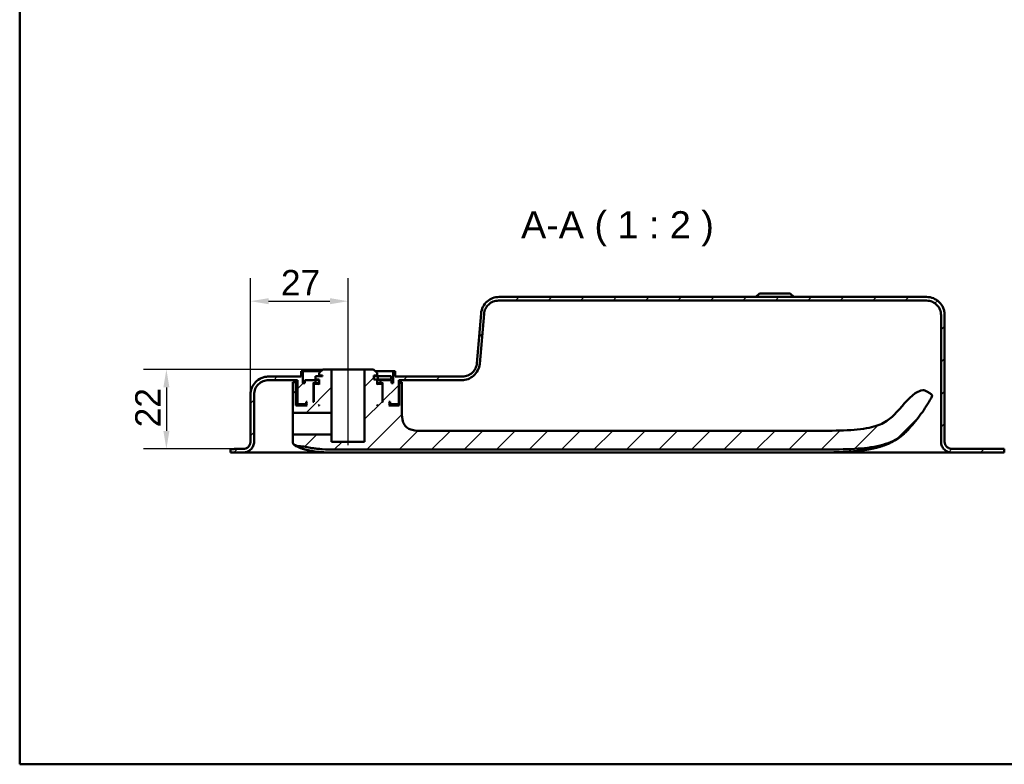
# Model space of a CAD drawing. Header units: millimetres. Extents: x 20 to 833, y 20 to 574.
# Tile 1 of 13: x 20 to 292, y 20 to 226. Entities that reach past the tile are written whole.
import ezdxf

# ---------------------------------------------------------------- set-up
doc = ezdxf.new("R2010")
doc.units = ezdxf.units.MM
doc.header["$LTSCALE"] = 2
for name, color, linetype, lineweight in [('Bemaßungen(DIN)', 7, 'Continuous', 25), ('Mittellinie(DIN)', 7, 'Continuous', 25), ('Sichtbare Kanten(DIN)', 7, 'Continuous', 50), ('Skizziergeometrie(DIN)', 7, 'Continuous', 50), ('Symbole(DIN)', 7, 'Continuous', 25)]:
    doc.layers.add(name, color=color, linetype=linetype, lineweight=lineweight)
doc.layers.add('Schraffur', color=179, linetype='Continuous', lineweight=9, true_color=0x1e1e47)
doc.styles.add('Aktuell-DINGroßer Text', font='arial.ttf')
doc.styles.add('STANDARD-DIN~0', font='arial.ttf')
doc.dimstyles.new('CAD-LAN', dxfattribs={"dimscale": 2, "dimtxt": 3.5, "dimasz": 2.5, "dimexe": 3.175, "dimexo": 0, "dimgap": 0.8, "dimtad": 1, "dimrnd": 1e-08, "dimtxsty": 'STANDARD-DIN~0', "dimcen": 0.09, "dimdle": 10, "dimclrd": 250, "dimclre": 250, "dimclrt": 250, "dimadec": 0, "dimazin": 2, "dimtfac": 1, "dimtmove": 0, "dimatfit": 3, "dimfxl": 1, "dimtolj": 1, "dimtzin": 0, "dimlwd": 25, "dimlwe": 25, "dimarcsym": 0})

# ---------------------------------------------------------------- blocks, each defined once
blk = doc.blocks.new('Ränder Standardrahmen')
at = {"layer": 'Skizziergeometrie(DIN)', "flags": 128}
blk.add_lwpolyline([(10, 10), (10, 287), (410, 287), (410, 10), (10, 10)], dxfattribs=at)
blk = doc.blocks.new('*D25')
at = {"layer": 'Bemaßungen(DIN)', "color": 250, "linetype": 'Continuous', "lineweight": 25, "true_color": 0x3f3f3f, "transparency": 16777216}
for p, q in [((83.82, 122.18), (83.82, 154.37)), ((110.82, 134.18), (110.82, 154.37)), ((88.82, 148.02), (105.82, 148.02))]:
    blk.add_line(p, q, dxfattribs=at)
at = {"layer": 'Bemaßungen(DIN)', "color": 250, "linetype": 'Continuous', "true_color": 0x3f3f3f, "transparency": 16777216}
for points in [[(88.82, 148.85), (88.82, 147.18), (83.82, 148.02)], [(105.82, 148.85), (105.82, 147.18), (110.82, 148.02)]]:
    blk.add_solid(points, dxfattribs=at)
at = {"layer": 'Defpoints', "color": 0, "linetype": 'Continuous', "transparency": 16777216}
for p in [(110.82, 148.02), (110.82, 134.18), (83.82, 122.18)]:
    blk.add_point(p, dxfattribs=at)
at = {"layer": 'Bemaßungen(DIN)', "color": 250, "linetype": 'Continuous', "lineweight": 25, "true_color": 0x3f3f3f, "transparency": 16777216, "insert": (92.25, 156.64), "char_height": 7, "attachment_point": 1, "style": 'STANDARD-DIN~0'}
blk.add_mtext('\\A1;27', dxfattribs=at)
blk = doc.blocks.new('*D26')
at = {"layer": 'Bemaßungen(DIN)', "color": 250, "linetype": 'Continuous', "lineweight": 25, "true_color": 0x3f3f3f, "transparency": 16777216}
for p, q in [((103.82, 129.18), (54.22, 129.18)), ((60.57, 124.18), (60.57, 112.18)), ((79.32, 107.18), (54.22, 107.18))]:
    blk.add_line(p, q, dxfattribs=at)
at = {"layer": 'Bemaßungen(DIN)', "color": 250, "linetype": 'Continuous', "true_color": 0x3f3f3f, "transparency": 16777216}
for points in [[(59.74, 124.18), (61.41, 124.18), (60.57, 129.18)], [(59.74, 112.18), (61.41, 112.18), (60.57, 107.18)]]:
    blk.add_solid(points, dxfattribs=at)
at = {"layer": 'Defpoints', "color": 0, "linetype": 'Continuous', "transparency": 16777216}
for p in [(103.82, 129.18), (60.57, 107.18), (79.32, 107.18)]:
    blk.add_point(p, dxfattribs=at)
at = {"layer": 'Bemaßungen(DIN)', "color": 250, "linetype": 'Continuous', "lineweight": 25, "true_color": 0x3f3f3f, "transparency": 16777216, "insert": (51.95, 113.14), "char_height": 7, "attachment_point": 1, "rotation": 90, "style": 'STANDARD-DIN~0'}
blk.add_mtext('\\A1;22', dxfattribs=at)

msp = doc.modelspace()

# ---------------------------------------------------------------- hatches: boundary and pattern name
at = {"layer": 'Schraffur'}
h = msp.add_hatch(dxfattribs=at)
h.set_pattern_fill('ANSI31', color=256, scale=50.8, style=0)
h.set_pattern_definition([(45, (0, 0), (-4.49013, 4.49013), [])])
edge = h.paths.add_edge_path()
edge.add_spline(control_points=[(84.825, 122.177), (84.825, 122.455), (84.853, 122.732), (84.966, 123.269), (85.048, 123.526), (85.366, 124.256), (85.67, 124.692), (86.417, 125.412), (86.85, 125.694), (87.802, 126.08), (88.309, 126.177), (88.825, 126.177)], knot_values=[-0.6314442, -0.6314442, -0.6314442, -0.6314442, -0.5478443, -0.5478443, -0.4667749, -0.4667749, -0.3085769, -0.3085769, -0.1547676, -0.1547676, 0, 0, 0, 0], degree=3, periodic=0)
edge.add_line((88.825, 126.177), (96.825, 126.177))
edge.add_line((96.825, 126.177), (96.825, 119.777))
edge.add_line((96.825, 119.777), (97.025, 119.577))
edge.add_line((97.025, 119.577), (99.125, 119.577))
edge.add_line((99.125, 119.577), (99.225, 119.677))
edge.add_line((99.225, 119.677), (99.225, 120.177))
edge.add_line((99.225, 120.177), (99.525, 120.177))
edge.add_line((99.525, 120.177), (99.325, 119.977))
edge.add_line((99.325, 119.977), (99.325, 119.377))
edge.add_line((99.325, 119.377), (99.525, 119.177))
edge.add_line((99.525, 119.177), (96.386, 119.177))
edge.add_line((96.386, 119.177), (96.386, 125.678))
edge.add_line((96.386, 125.678), (95.501, 125.678))
edge.add_line((95.501, 125.678), (95.501, 117.377))
edge.add_spline(control_points=[(95.501, 117.377), (95.501, 117.363), (95.503, 117.349), (95.508, 117.322), (95.513, 117.31), (95.528, 117.273), (95.544, 117.251), (95.581, 117.215), (95.603, 117.201), (95.65, 117.182), (95.676, 117.177), (95.701, 117.177)], knot_values=[-0.0315719, -0.0315719, -0.0315719, -0.0315719, -0.0273922, -0.0273922, -0.0233389, -0.0233389, -0.0154291, -0.0154291, -0.0077385, -0.0077385, 0, 0, 0, 0], degree=3, periodic=0)
edge.add_line((95.701, 117.177), (106.275, 117.177))
edge.add_line((106.275, 117.177), (106.275, 129.177))
edge.add_line((106.275, 129.177), (103.825, 129.177))
edge.add_line((103.825, 129.177), (102.825, 128.177))
edge.add_line((102.825, 128.177), (102.825, 127.477))
edge.add_line((102.825, 127.477), (103.725, 127.477))
edge.add_line((103.725, 127.477), (103.725, 127.277))
edge.add_line((103.725, 127.277), (101.808, 127.277))
edge.add_line((101.808, 127.277), (101.808, 126.377))
edge.add_line((101.808, 126.377), (102.825, 126.377))
edge.add_line((102.825, 126.377), (102.825, 124.977))
edge.add_line((102.825, 124.977), (102.625, 125.177))
edge.add_line((102.625, 125.177), (101.525, 125.177))
edge.add_line((101.525, 125.177), (101.325, 124.977))
edge.add_line((101.325, 124.977), (101.325, 120.177))
edge.add_line((101.325, 120.177), (101.075, 120.177))
edge.add_line((101.075, 120.177), (101.275, 120.377))
edge.add_line((101.275, 120.377), (101.275, 125.177))
edge.add_line((101.275, 125.177), (101.075, 125.377))
edge.add_line((101.075, 125.377), (101.825, 125.377))
edge.add_line((101.825, 125.377), (101.825, 126.177))
edge.add_line((101.825, 126.177), (98.825, 126.177))
edge.add_line((98.825, 126.177), (98.825, 125.377))
edge.add_line((98.825, 125.377), (98.325, 125.377))
edge.add_line((98.325, 125.377), (98.325, 128.677))
edge.add_line((98.325, 128.677), (97.825, 128.677))
edge.add_line((97.825, 128.677), (97.825, 127.177))
edge.add_line((97.825, 127.177), (88.825, 127.177))
edge.add_spline(control_points=[(88.825, 127.177), (88.477, 127.177), (88.131, 127.142), (87.461, 127.001), (87.139, 126.898), (86.227, 126.501), (85.681, 126.12), (84.781, 125.187), (84.429, 124.646), (83.947, 123.456), (83.825, 122.822), (83.825, 122.177)], knot_values=[-0.7893052, -0.7893052, -0.7893052, -0.7893052, -0.6848053, -0.6848053, -0.5834686, -0.5834686, -0.3857211, -0.3857211, -0.1934595, -0.1934595, 0, 0, 0, 0], degree=3, periodic=0)
edge.add_line((83.825, 122.177), (83.825, 109.177))
edge.add_spline(control_points=[(83.825, 109.177), (83.825, 109.038), (83.811, 108.9), (83.754, 108.631), (83.713, 108.503), (83.554, 108.138), (83.402, 107.92), (83.029, 107.56), (82.812, 107.419), (82.336, 107.226), (82.083, 107.177), (81.825, 107.177)], knot_values=[-0.3157221, -0.3157221, -0.3157221, -0.3157221, -0.2739221, -0.2739221, -0.2333875, -0.2333875, -0.1542884, -0.1542884, -0.0773838, -0.0773838, -0.0000019, -0.0000019, -0.0000019, -0.0000019], degree=3, periodic=0)
edge.add_line((81.825, 107.177), (79.325, 107.177))
edge.add_line((79.325, 107.177), (79.325, 107.147))
edge.add_line((79.325, 107.147), (78.325, 107.147))
edge.add_line((78.325, 107.147), (78.325, 106.177))
edge.add_line((78.325, 106.177), (81.825, 106.177))
edge.add_spline(control_points=[(81.825, 106.177), (82.034, 106.177), (82.241, 106.198), (82.643, 106.283), (82.836, 106.345), (83.384, 106.583), (83.711, 106.811), (84.251, 107.371), (84.463, 107.696), (84.752, 108.41), (84.825, 108.79), (84.825, 109.177)], knot_values=[-0.4735814, -0.4735814, -0.4735814, -0.4735814, -0.4108832, -0.4108832, -0.3500812, -0.3500812, -0.2314327, -0.2314327, -0.1160757, -0.1160757, 0, 0, 0, 0], degree=3, periodic=0)
edge.add_line((84.825, 109.177), (84.825, 122.177))
h.paths.add_polyline_path([(102.625, 119.177), (102.825, 119.377), (102.825, 119.177)], flags=0)
edge = h.paths.add_edge_path()
edge.add_spline(control_points=[(270.825, 148.177), (271.103, 148.177), (271.38, 148.149), (271.916, 148.036), (272.174, 147.954), (272.903, 147.636), (273.34, 147.332), (274.06, 146.585), (274.342, 146.152), (274.727, 145.2), (274.825, 144.693), (274.825, 144.177)], knot_values=[-0.6314442, -0.6314442, -0.6314442, -0.6314442, -0.5478443, -0.5478443, -0.4667749, -0.4667749, -0.3085769, -0.3085769, -0.1547676, -0.1547676, 0, 0, 0, 0], degree=3, periodic=0)
edge.add_line((274.825, 144.177), (274.825, 109.177))
edge.add_spline(control_points=[(274.825, 109.177), (274.825, 108.968), (274.846, 108.761), (274.931, 108.359), (274.992, 108.166), (275.231, 107.618), (275.459, 107.291), (276.019, 106.751), (276.344, 106.539), (277.058, 106.25), (277.438, 106.177), (277.825, 106.177)], knot_values=[-0.4735831, -0.4735831, -0.4735831, -0.4735831, -0.4108832, -0.4108832, -0.3500812, -0.3500812, -0.2314327, -0.2314327, -0.1160757, -0.1160757, -0.0000071, -0.0000071, -0.0000071, -0.0000071], degree=3, periodic=0)
edge.add_line((277.825, 106.177), (292.325, 106.177))
edge.add_line((292.325, 106.177), (292.325, 107.177))
edge.add_line((292.325, 107.177), (277.825, 107.177))
edge.add_spline(control_points=[(277.825, 107.177), (277.686, 107.177), (277.547, 107.191), (277.279, 107.248), (277.151, 107.289), (276.786, 107.448), (276.567, 107.6), (276.207, 107.973), (276.066, 108.19), (275.874, 108.666), (275.825, 108.919), (275.825, 109.177)], knot_values=[-0.3157143, -0.3157143, -0.3157143, -0.3157143, -0.2739221, -0.2739221, -0.2333875, -0.2333875, -0.1542884, -0.1542884, -0.0773838, -0.0773838, 0, 0, 0, 0], degree=3, periodic=0)
edge.add_line((275.825, 109.177), (275.825, 144.177))
edge.add_spline(control_points=[(275.825, 144.177), (275.825, 144.525), (275.789, 144.871), (275.648, 145.541), (275.546, 145.863), (275.148, 146.775), (274.768, 147.321), (273.835, 148.221), (273.293, 148.573), (272.104, 149.055), (271.47, 149.177), (270.825, 149.177)], knot_values=[-0.7893052, -0.7893052, -0.7893052, -0.7893052, -0.6848053, -0.6848053, -0.5834686, -0.5834686, -0.3857211, -0.3857211, -0.1934595, -0.1934595, 0, 0, 0, 0], degree=3, periodic=0)
edge.add_line((270.825, 149.177), (152.598, 149.177))
edge.add_spline(control_points=[(152.598, 149.177), (151.987, 149.177), (151.385, 149.067), (150.263, 148.639), (149.754, 148.331), (148.826, 147.522), (148.428, 147.01), (147.847, 145.865), (147.671, 145.244), (147.616, 144.603)], knot_values=[-0.746746, -0.746746, -0.746746, -0.746746, -0.5633329, -0.5633329, -0.3859905, -0.3859905, -0.193102, -0.193102, 0, 0, 0, 0], degree=3, periodic=0)
edge.add_line((147.616, 144.603), (146.44, 130.837))
edge.add_spline(control_points=[(146.44, 130.837), (146.398, 130.349), (146.269, 129.877), (145.852, 129.012), (145.572, 128.627), (144.863, 127.943), (144.429, 127.66), (143.476, 127.275), (142.969, 127.177), (142.454, 127.177)], knot_values=[-0.5973968, -0.5973968, -0.5973968, -0.5973968, -0.4506663, -0.4506663, -0.3087924, -0.3087924, -0.1544816, -0.1544816, 0, 0, 0, 0], degree=3, periodic=0)
edge.add_line((142.454, 127.177), (123.825, 127.177))
edge.add_line((123.825, 127.177), (123.825, 128.677))
edge.add_line((123.825, 128.677), (123.325, 128.677))
edge.add_line((123.325, 128.677), (123.325, 125.377))
edge.add_line((123.325, 125.377), (122.825, 125.377))
edge.add_line((122.825, 125.377), (122.825, 126.177))
edge.add_line((122.825, 126.177), (119.825, 126.177))
edge.add_line((119.825, 126.177), (119.825, 125.377))
edge.add_line((119.825, 125.377), (120.575, 125.377))
edge.add_line((120.575, 125.377), (120.375, 125.177))
edge.add_line((120.375, 125.177), (120.375, 120.377))
edge.add_line((120.375, 120.377), (120.575, 120.177))
edge.add_line((120.575, 120.177), (120.325, 120.177))
edge.add_line((120.325, 120.177), (120.325, 124.977))
edge.add_line((120.325, 124.977), (120.125, 125.177))
edge.add_line((120.125, 125.177), (119.025, 125.177))
edge.add_line((119.025, 125.177), (118.825, 124.977))
edge.add_line((118.825, 124.977), (118.825, 126.377))
edge.add_line((118.825, 126.377), (117.925, 126.377))
edge.add_line((117.925, 126.377), (117.925, 127.477))
edge.add_line((117.925, 127.477), (118.825, 127.477))
edge.add_line((118.825, 127.477), (118.825, 128.177))
edge.add_line((118.825, 128.177), (117.825, 129.177))
edge.add_line((117.825, 129.177), (115.375, 129.177))
edge.add_line((115.375, 129.177), (115.375, 109.177))
edge.add_line((115.375, 109.177), (106.275, 109.177))
edge.add_line((106.275, 109.177), (106.275, 111.177))
edge.add_line((106.275, 111.177), (95.701, 111.177))
edge.add_spline(control_points=[(95.701, 111.177), (95.687, 111.177), (95.674, 111.176), (95.647, 111.17), (95.634, 111.166), (95.597, 111.15), (95.576, 111.135), (95.54, 111.098), (95.526, 111.076), (95.506, 111.029), (95.501, 111.003), (95.501, 110.977)], knot_values=[-0.0315719, -0.0315719, -0.0315719, -0.0315719, -0.0273918, -0.0273918, -0.0233382, -0.0233382, -0.0154284, -0.0154284, -0.0077381, -0.0077381, 0, 0, 0, 0], degree=3, periodic=0)
edge.add_line((95.501, 110.977), (95.501, 109.401))
edge.add_spline(control_points=[(95.501, 109.401), (95.501, 109.251), (95.501, 109.102), (95.537, 108.872), (95.562, 108.786), (95.645, 108.625), (95.703, 108.556), (95.907, 108.385), (96.081, 108.307), (96.261, 108.225)], knot_values=[-0.1648888, -0.1648888, -0.1648888, -0.1648888, -0.1216223, -0.1216223, -0.0914607, -0.0914607, -0.0593273, -0.0593273, -0.0000074, -0.0000074, -0.0000074, -0.0000074], degree=3, periodic=0)
edge.add_line((96.261, 108.225), (96.83, 107.969))
edge.add_spline(control_points=[(96.83, 107.969), (96.883, 107.945), (96.924, 107.926), (97.02, 107.908), (97.065, 107.91), (97.124, 107.912)], knot_values=[-0.0352044, -0.0352044, -0.0352044, -0.0352044, -0.0177737, -0.0177737, 0, 0, 0, 0], degree=3, periodic=0)
edge.add_spline(control_points=[(97.124, 107.912), (97.761, 107.932), (98.396, 107.865), (99.676, 107.661), (100.306, 107.524), (100.902, 107.421)], knot_values=[-0.3581126, -0.3581126, -0.3581126, -0.3581126, -0.1813191, -0.1813191, 0, 0, 0, 0], degree=3, periodic=0)
edge.add_spline(control_points=[(100.902, 107.421), (101.337, 107.346), (101.778, 107.285), (102.703, 107.18), (103.195, 107.138), (103.684, 107.106)], knot_values=[-0.279174, -0.279174, -0.279174, -0.279174, -0.1469208, -0.1469208, 0, 0, 0, 0], degree=3, periodic=0)
edge.add_spline(control_points=[(103.684, 107.106), (104.815, 107.033), (106.06, 107.01), (108.326, 106.991), (109.506, 106.993), (110.686, 106.993)], knot_values=[-0.6798684, -0.6798684, -0.6798684, -0.6798684, -0.3539335, -0.3539335, 0, 0, 0, 0], degree=3, periodic=0)
edge.add_line((110.686, 106.993), (237.539, 106.993))
edge.add_spline(control_points=[(237.539, 106.993), (245.416, 106.993), (250.986, 106.993), (257.837, 107.995), (259.846, 108.54), (263.72, 110.381), (264.989, 111.673), (266.052, 112.854)], knot_values=[-1.5083222, -1.5083222, -1.5083222, -1.5083222, -0.8447784, -0.8447784, -0.4766175, -0.4766175, 0, 0, 0, 0], degree=3, periodic=0)
edge.add_spline(control_points=[(266.052, 112.854), (267.198, 114.128), (268.274, 115.459), (270.291, 118.246), (271.226, 119.696), (272.087, 121.194)], knot_values=[-1.0323361, -1.0323361, -1.0323361, -1.0323361, -0.5182091, -0.5182091, -0.0000071, -0.0000071, -0.0000071, -0.0000071], degree=3, periodic=0)
edge.add_spline(control_points=[(272.087, 121.194), (272.174, 121.346), (272.262, 121.501), (272.326, 121.728), (272.337, 121.802), (272.329, 121.945), (272.312, 122.01), (272.244, 122.15), (272.188, 122.217), (272.015, 122.379), (271.874, 122.465), (271.736, 122.549)], knot_values=[-0.1747326, -0.1747326, -0.1747326, -0.1747326, -0.122642, -0.122642, -0.09872, -0.09872, -0.076506, -0.076506, -0.0486237, -0.0486237, -0.000008, -0.000008, -0.000008, -0.000008], degree=3, periodic=0)
edge.add_line((271.736, 122.549), (270.869, 123.079))
edge.add_spline(control_points=[(270.869, 123.079), (270.769, 123.14), (270.66, 123.207), (270.414, 123.317), (270.275, 123.363), (269.898, 123.419), (269.629, 123.419), (268.669, 123.181), (268.083, 122.832), (265.67, 121.184), (263.825, 118.651), (261.848, 116.614)], knot_values=[-1.2874361, -1.2874361, -1.2874361, -1.2874361, -1.2013746, -1.2013746, -1.1219386, -1.1219386, -1.0228769, -1.0228769, -0.8514442, -0.8514442, -0.0000003, -0.0000003, -0.0000003, -0.0000003], degree=3, periodic=0)
edge.add_spline(control_points=[(261.848, 116.614), (261.104, 115.848), (260.257, 115.064), (257.726, 113.751), (256.207, 113.257), (249.973, 112.166), (244.391, 112.166), (237.539, 112.166)], knot_values=[-4.1260149, -4.1260149, -4.1260149, -4.1260149, -3.0511221, -3.0511221, -2.0553656, -2.0553656, 0, 0, 0, 0], degree=3, periodic=0)
edge.add_line((237.539, 112.166), (131.688, 112.166))
edge.add_spline(control_points=[(131.688, 112.166), (130.561, 112.166), (129.478, 112.166), (128.095, 112.53), (127.681, 112.699), (126.962, 113.185), (126.675, 113.477), (126.157, 114.267), (125.982, 114.764), (125.688, 116.159), (125.688, 117.142), (125.688, 118.166)], knot_values=[-1.1173729, -1.1173729, -1.1173729, -1.1173729, -0.7826717, -0.7826717, -0.6296764, -0.6296764, -0.486522, -0.486522, -0.3073065, -0.3073065, 0, 0, 0, 0], degree=3, periodic=0)
edge.add_line((125.688, 118.166), (125.688, 125.678))
edge.add_line((125.688, 125.678), (124.986, 125.678))
edge.add_line((124.986, 125.678), (124.986, 119.177))
edge.add_line((124.986, 119.177), (122.125, 119.177))
edge.add_line((122.125, 119.177), (122.325, 119.377))
edge.add_line((122.325, 119.377), (122.325, 119.977))
edge.add_line((122.325, 119.977), (122.125, 120.177))
edge.add_line((122.125, 120.177), (122.425, 120.177))
edge.add_line((122.425, 120.177), (122.425, 119.677))
edge.add_line((122.425, 119.677), (122.525, 119.577))
edge.add_line((122.525, 119.577), (124.625, 119.577))
edge.add_line((124.625, 119.577), (124.825, 119.777))
edge.add_line((124.825, 119.777), (124.825, 126.177))
edge.add_line((124.825, 126.177), (142.251, 126.177))
edge.add_spline(control_points=[(142.251, 126.177), (142.86, 126.177), (143.461, 126.287), (144.579, 126.713), (145.088, 127.018), (146.016, 127.825), (146.415, 128.336), (146.999, 129.48), (147.176, 130.1), (147.232, 130.741)], knot_values=[-0.7457209, -0.7457209, -0.7457209, -0.7457209, -0.5628408, -0.5628408, -0.3859976, -0.3859976, -0.1930948, -0.1930948, 0, 0, 0, 0], degree=3, periodic=0)
edge.add_line((147.232, 130.741), (148.438, 144.526))
edge.add_spline(control_points=[(148.438, 144.526), (148.48, 145.011), (148.609, 145.483), (149.027, 146.344), (149.306, 146.728), (150.013, 147.411), (150.448, 147.694), (151.401, 148.079), (151.907, 148.177), (152.422, 148.177)], knot_values=[-0.5965767, -0.5965767, -0.5965767, -0.5965767, -0.4502726, -0.4502726, -0.3087981, -0.3087981, -0.1544759, -0.1544759, 0, 0, 0, 0], degree=3, periodic=0)
edge.add_line((152.422, 148.177), (270.825, 148.177))
h.paths.add_polyline_path([(118.825, 119.377), (119.025, 119.177), (118.825, 119.177)], flags=0)

# ---------------------------------------------------------------- linework, layer by layer
at = {"layer": 'Mittellinie(DIN)', "linetype": 'Continuous'}
msp.add_line((110.825, 108.177), (110.825, 134.177), dxfattribs=at)
at = {"layer": 'Sichtbare Kanten(DIN)'}
for p, q in [((224.575, 150.177), (223.575, 149.177)), ((224.575, 150.177), (233.075, 150.177)), ((233.075, 150.177), (234.075, 149.177)), ((152.422, 148.177), (270.825, 148.177)), ((270.825, 149.177), (152.598, 149.177)), ((147.616, 144.603), (146.44, 130.837)), ((147.232, 130.741), (148.438, 144.526)), ((274.825, 144.177), (274.825, 109.177)), ((275.825, 109.177), (275.825, 144.177)), ((275.825, 144.177), (275.825, 144.177)), ((275.825, 144.177), (275.825, 109.177)), ((98.325, 128.677), (97.825, 128.677)), ((97.825, 128.677), (97.825, 127.177)), ((98.325, 125.377), (98.325, 128.677)), ((98.325, 128.677), (103.325, 128.677)), ((103.825, 129.177), (102.825, 128.177)), ((102.825, 128.177), (102.825, 127.477)), ((106.275, 129.177), (103.825, 129.177)), ((106.275, 117.177), (106.275, 129.177)), ((106.275, 129.177), (115.375, 129.177)), ((117.825, 129.177), (115.375, 129.177)), ((115.375, 129.177), (115.375, 109.177)), ((118.825, 128.177), (117.825, 129.177)), ((118.325, 128.677), (123.325, 128.677)), ((118.825, 127.477), (118.825, 128.177)), ((123.825, 128.677), (123.325, 128.677)), ((123.325, 128.677), (123.325, 125.377)), ((123.825, 127.177), (123.825, 128.677)), ((97.825, 127.177), (88.825, 127.177)), ((88.825, 126.177), (96.825, 126.177)), ((96.386, 125.678), (95.501, 125.678)), ((95.501, 125.678), (95.501, 117.377)), ((96.386, 119.177), (96.386, 125.678)), ((96.825, 125.678), (96.386, 125.678)), ((96.825, 126.177), (96.825, 119.777)), ((98.825, 125.377), (98.325, 125.377)), ((101.825, 126.177), (98.825, 126.177)), ((98.825, 126.177), (98.825, 125.377)), ((101.275, 125.177), (101.075, 125.377)), ((101.075, 125.377), (101.825, 125.377)), ((103.725, 127.277), (101.808, 127.277)), ((101.808, 127.277), (101.808, 126.377)), ((101.808, 126.377), (102.825, 126.377)), ((101.825, 125.377), (101.825, 126.177)), ((101.825, 126.177), (102.825, 126.177)), ((102.825, 125.377), (101.825, 125.377)), ((102.825, 127.477), (103.725, 127.477)), ((102.825, 126.377), (102.825, 124.977)), ((103.725, 127.477), (103.725, 127.277)), ((117.925, 126.377), (117.925, 127.477)), ((117.925, 127.477), (118.825, 127.477)), ((119.083, 127.277), (117.925, 127.277)), ((118.825, 126.377), (117.925, 126.377)), ((118.825, 124.977), (118.825, 126.377)), ((118.825, 126.377), (119.083, 126.377)), ((118.825, 126.177), (119.825, 126.177)), ((119.825, 125.377), (118.825, 125.377)), ((122.783, 127.277), (119.083, 127.277)), ((119.083, 127.277), (119.083, 126.377)), ((119.083, 126.377), (122.783, 126.377)), ((122.825, 126.177), (119.825, 126.177)), ((119.825, 126.177), (119.825, 125.377)), ((119.825, 125.377), (120.575, 125.377)), ((120.575, 125.377), (120.375, 125.177)), ((122.783, 127.277), (122.783, 126.377)), ((122.825, 125.377), (122.825, 126.177)), ((123.325, 125.377), (122.825, 125.377)), ((142.454, 127.177), (123.825, 127.177)), ((124.825, 119.777), (124.825, 126.177)), ((124.825, 126.177), (142.251, 126.177)), ((124.986, 125.678), (124.825, 125.678)), ((125.688, 125.678), (124.986, 125.678)), ((124.986, 125.678), (124.986, 119.177)), ((125.688, 118.166), (125.688, 125.678)), ((101.275, 120.377), (101.275, 125.177)), ((101.275, 125.177), (101.525, 125.177)), ((101.525, 125.177), (101.325, 124.977)), ((101.325, 124.977), (101.325, 120.177)), ((102.625, 125.177), (101.525, 125.177)), ((102.825, 124.977), (102.625, 125.177)), ((102.825, 125.177), (102.625, 125.177)), ((119.025, 125.177), (118.825, 124.977)), ((119.025, 125.177), (118.825, 125.177)), ((120.125, 125.177), (119.025, 125.177)), ((120.325, 124.977), (120.125, 125.177)), ((120.125, 125.177), (120.375, 125.177)), ((120.325, 120.177), (120.325, 124.977)), ((120.375, 125.177), (120.375, 120.377)), ((271.736, 122.549), (270.869, 123.079)), ((83.825, 122.177), (83.825, 109.177)), ((83.825, 109.177), (83.825, 122.177)), ((84.825, 109.177), (84.825, 122.177)), ((99.225, 119.677), (99.225, 120.177)), ((99.225, 120.177), (99.525, 120.177)), ((99.525, 120.177), (99.325, 119.977)), ((99.325, 119.977), (99.325, 119.377)), ((101.075, 120.177), (101.275, 120.377)), ((101.325, 120.177), (101.075, 120.177)), ((101.325, 120.377), (101.275, 120.377)), ((120.375, 120.377), (120.325, 120.377)), ((120.575, 120.177), (120.325, 120.177)), ((120.375, 120.377), (120.575, 120.177)), ((122.325, 119.977), (122.125, 120.177)), ((122.125, 120.177), (122.425, 120.177)), ((122.325, 119.377), (122.325, 119.977)), ((122.425, 120.177), (122.425, 119.677)), ((95.701, 117.177), (106.275, 117.177)), ((99.525, 119.177), (96.386, 119.177)), ((96.825, 119.777), (97.025, 119.577)), ((97.025, 119.577), (99.125, 119.577)), ((99.125, 119.577), (99.225, 119.677)), ((99.125, 119.577), (99.325, 119.577)), ((99.325, 119.677), (99.225, 119.677)), ((99.325, 119.377), (99.525, 119.177)), ((102.625, 119.177), (102.825, 119.377)), ((102.825, 119.177), (102.625, 119.177)), ((102.825, 119.377), (102.825, 119.177)), ((106.275, 117.177), (106.275, 114.177)), ((118.825, 119.377), (119.025, 119.177)), ((118.825, 119.177), (118.825, 119.377)), ((119.025, 119.177), (118.825, 119.177)), ((122.125, 119.177), (122.325, 119.377)), ((124.986, 119.177), (122.125, 119.177)), ((122.425, 119.677), (122.325, 119.677)), ((122.325, 119.577), (122.525, 119.577)), ((122.425, 119.677), (122.525, 119.577)), ((122.525, 119.577), (124.625, 119.577)), ((124.625, 119.577), (124.825, 119.777)), ((106.275, 114.177), (106.275, 111.177)), ((237.539, 112.166), (131.688, 112.166)), ((83.825, 109.177), (83.825, 109.177)), ((95.501, 110.977), (95.501, 109.401)), ((106.275, 111.177), (95.701, 111.177)), ((106.275, 109.177), (106.275, 111.177)), ((115.375, 109.177), (106.275, 109.177)), ((79.325, 107.147), (78.325, 107.147)), ((78.325, 107.147), (78.325, 106.177)), ((78.325, 106.177), (78.325, 107.147)), ((81.825, 107.177), (79.325, 107.177)), ((79.325, 107.177), (79.325, 107.147)), ((79.325, 107.177), (79.325, 107.147)), ((96.261, 108.225), (96.83, 107.969)), ((110.686, 106.993), (237.539, 106.993)), ((292.325, 107.177), (277.825, 107.177)), ((292.325, 106.177), (292.325, 107.177)), ((78.325, 106.177), (81.825, 106.177)), ((81.849, 106.177), (87.137, 106.177)), ((87.137, 106.177), (107.363, 106.177)), ((107.363, 106.177), (252.287, 106.177)), ((277.825, 106.177), (292.325, 106.177))]:
    msp.add_line(p, q, dxfattribs=at)
for points, degree, knots in [([(152.598, 149.177), (151.987, 149.177), (151.385, 149.067), (150.263, 148.639), (149.754, 148.331), (148.826, 147.522), (148.428, 147.01), (147.847, 145.865), (147.671, 145.244), (147.616, 144.603)], 3, [-0.74674605, -0.74674605, -0.74674605, -0.74674605, -0.56333292, -0.56333292, -0.38599047, -0.38599047, -0.19310203, -0.19310203, 0, 0, 0, 0]), ([(148.438, 144.526), (148.48, 145.011), (148.609, 145.483), (149.027, 146.344), (149.306, 146.728), (150.013, 147.411), (150.448, 147.694), (151.401, 148.079), (151.907, 148.177), (152.422, 148.177)], 3, [-0.59657674, -0.59657674, -0.59657674, -0.59657674, -0.45027262, -0.45027262, -0.30879806, -0.30879806, -0.15447588, -0.15447588, 0, 0, 0, 0]), ([(275.825, 144.177), (275.825, 144.525), (275.789, 144.871), (275.648, 145.541), (275.546, 145.863), (275.148, 146.775), (274.768, 147.321), (273.835, 148.221), (273.293, 148.573), (272.104, 149.055), (271.47, 149.177), (270.825, 149.177)], 3, [-0.78930523, -0.78930523, -0.78930523, -0.78930523, -0.68480532, -0.68480532, -0.58346864, -0.58346864, -0.38572109, -0.38572109, -0.19345948, -0.19345948, 0, 0, 0, 0]), ([(270.825, 148.177), (271.103, 148.177), (271.38, 148.149), (271.916, 148.036), (272.174, 147.954), (272.903, 147.636), (273.34, 147.332), (274.06, 146.585), (274.342, 146.152), (274.727, 145.2), (274.825, 144.693), (274.825, 144.177)], 3, [-0.63144419, -0.63144419, -0.63144419, -0.63144419, -0.54784426, -0.54784426, -0.46677491, -0.46677491, -0.30857687, -0.30857687, -0.15476758, -0.15476758, 0, 0, 0, 0]), ([(142.251, 126.177), (142.86, 126.177), (143.461, 126.287), (144.579, 126.713), (145.088, 127.018), (146.016, 127.825), (146.415, 128.336), (146.999, 129.48), (147.176, 130.1), (147.232, 130.741)], 3, [-0.74572093, -0.74572093, -0.74572093, -0.74572093, -0.56284077, -0.56284077, -0.38599757, -0.38599757, -0.19309485, -0.19309485, 0, 0, 0, 0]), ([(146.44, 130.837), (146.398, 130.349), (146.269, 129.877), (145.852, 129.012), (145.572, 128.627), (144.863, 127.943), (144.429, 127.66), (143.476, 127.275), (142.969, 127.177), (142.454, 127.177)], 3, [-0.59739685, -0.59739685, -0.59739685, -0.59739685, -0.45066634, -0.45066634, -0.30879238, -0.30879238, -0.15448162, -0.15448162, -0.00000002, -0.00000002, -0.00000002, -0.00000002]), ([(88.825, 127.177), (88.477, 127.177), (88.131, 127.142), (87.461, 127.001), (87.139, 126.898), (86.227, 126.501), (85.681, 126.12), (84.781, 125.187), (84.429, 124.646), (83.947, 123.456), (83.825, 122.822), (83.825, 122.177)], 3, [-0.78930523, -0.78930523, -0.78930523, -0.78930523, -0.68480532, -0.68480532, -0.58346864, -0.58346864, -0.38572109, -0.38572109, -0.19345948, -0.19345948, 0, 0, 0, 0]), ([(84.825, 122.177), (84.825, 122.455), (84.853, 122.732), (84.966, 123.269), (85.048, 123.526), (85.366, 124.256), (85.67, 124.692), (86.417, 125.412), (86.85, 125.694), (87.802, 126.08), (88.309, 126.177), (88.825, 126.177)], 3, [-0.63144419, -0.63144419, -0.63144419, -0.63144419, -0.54784426, -0.54784426, -0.46677491, -0.46677491, -0.30857687, -0.30857687, -0.15476759, -0.15476759, 0, 0, 0, 0]), ([(270.869, 123.079), (270.769, 123.14), (270.66, 123.207), (270.414, 123.317), (270.275, 123.363), (269.898, 123.419), (269.629, 123.419), (268.669, 123.181), (268.083, 122.832), (265.67, 121.184), (263.825, 118.651), (261.848, 116.614)], 3, [-1.2874361, -1.2874361, -1.2874361, -1.2874361, -1.2013746, -1.2013746, -1.1219386, -1.1219386, -1.0228769, -1.0228769, -0.8514442, -0.8514442, -0.0000003, -0.0000003, -0.0000003, -0.0000003]), ([(272.087, 121.194), (272.174, 121.346), (272.262, 121.501), (272.326, 121.728), (272.337, 121.802), (272.329, 121.945), (272.312, 122.01), (272.244, 122.15), (272.188, 122.217), (272.015, 122.379), (271.874, 122.465), (271.736, 122.549)], 3, [-0.17473264, -0.17473264, -0.17473264, -0.17473264, -0.12264195, -0.12264195, -0.09871995, -0.09871995, -0.07650599, -0.07650599, -0.04862372, -0.04862372, -0.00000804, -0.00000804, -0.00000804, -0.00000804]), ([(271.736, 122.549), (271.88, 122.461), (272.027, 122.374), (272.184, 122.218), (272.218, 122.178), (272.275, 122.09), (272.299, 122.041), (272.328, 121.94), (272.335, 121.886), (272.332, 121.727), (272.3, 121.621), (272.233, 121.463), (272.203, 121.403), (272.166, 121.334), (272.158, 121.319), (272.138, 121.283), (272.127, 121.264), (272.113, 121.24), (272.109, 121.232), (272.102, 121.221), (272.1, 121.217), (272.096, 121.21), (272.095, 121.208), (272.092, 121.203), (272.091, 121.202), (272.09, 121.199), (272.089, 121.198), (272.088, 121.196), (272.088, 121.195), (272.087, 121.194)], 3, [0, 0, 0, 0, 0.05051559, 0.05051559, 0.06623846, 0.06623846, 0.08204345, 0.08204345, 0.09788017, 0.09788017, 0.12993928, 0.12993928, 0.14980794, 0.14980794, 0.15559386, 0.15559386, 0.16491787, 0.16491787, 0.16962555, 0.16962555, 0.171964, 0.171964, 0.17317906, 0.17317906, 0.1738357, 0.1738357, 0.17419008, 0.17419008, 0.17455971, 0.17455971, 0.17455971, 0.17455971]), ([(266.052, 112.854), (267.198, 114.128), (268.274, 115.459), (270.291, 118.246), (271.226, 119.696), (272.087, 121.194)], 3, [-1.0323361, -1.0323361, -1.0323361, -1.0323361, -0.5182091, -0.5182091, -0.0000071, -0.0000071, -0.0000071, -0.0000071]), ([(95.501, 117.377), (95.501, 117.363), (95.503, 117.349), (95.508, 117.322), (95.513, 117.31), (95.528, 117.273), (95.544, 117.251), (95.581, 117.215), (95.603, 117.201), (95.65, 117.182), (95.676, 117.177), (95.701, 117.177)], 3, [-0.031571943, -0.031571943, -0.031571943, -0.031571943, -0.027392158, -0.027392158, -0.023338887, -0.023338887, -0.015429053, -0.015429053, -0.007738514, -0.007738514, 0, 0, 0, 0]), ([(95.525, 114.177), (95.525, 114.595), (95.523, 115.226), (95.518, 115.967), (95.513, 116.454), (95.509, 116.855), (95.505, 117.152), (95.502, 117.336), (95.501, 117.377), (95.501, 117.377)], 3, [0, 0, 0, 0, 0.12296015, 0.18444022, 0.2459203, 0.30740037, 0.36888044, 0.43036052, 0.49150589, 0.49150589, 0.49150589, 0.49150589]), ([(131.688, 112.166), (130.561, 112.166), (129.478, 112.166), (128.095, 112.53), (127.681, 112.699), (126.962, 113.185), (126.675, 113.477), (126.157, 114.267), (125.982, 114.764), (125.688, 116.159), (125.688, 117.142), (125.688, 118.166)], 3, [-1.1173729, -1.1173729, -1.1173729, -1.1173729, -0.7826717, -0.7826717, -0.6296764, -0.6296764, -0.486522, -0.486522, -0.3073065, -0.3073065, 0, 0, 0, 0]), ([(261.848, 116.614), (261.104, 115.848), (260.257, 115.064), (257.726, 113.751), (256.207, 113.257), (249.973, 112.166), (244.391, 112.166), (237.539, 112.166)], 3, [-4.1260149, -4.1260149, -4.1260149, -4.1260149, -3.0511221, -3.0511221, -2.0553656, -2.0553656, 0, 0, 0, 0]), ([(95.501, 110.977), (95.501, 110.978), (95.502, 111.018), (95.505, 111.202), (95.509, 111.499), (95.513, 111.9), (95.518, 112.387), (95.523, 113.129), (95.525, 113.759), (95.525, 114.177)], 3, [0.49214697, 0.49214697, 0.49214697, 0.49214697, 0.5533206, 0.61480065, 0.6762807, 0.73776075, 0.7992408, 0.86072085, 0.98368095, 0.98368095, 0.98368095, 0.98368095]), ([(237.539, 106.993), (245.416, 106.993), (250.986, 106.993), (257.837, 107.995), (259.846, 108.54), (263.72, 110.381), (264.989, 111.673), (266.052, 112.854)], 3, [-1.5083222, -1.5083222, -1.5083222, -1.5083222, -0.8447784, -0.8447784, -0.4766175, -0.4766175, 0, 0, 0, 0]), ([(237.539, 106.178), (237.917, 106.178), (238.672, 106.178), (239.805, 106.179), (241.316, 106.181), (243.205, 106.198), (245.096, 106.229), (246.986, 106.288), (248.875, 106.379), (250.76, 106.515), (252.64, 106.709), (254.511, 106.975), (256.366, 107.334), (258.196, 107.809), (259.981, 108.427), (262.036, 109.381), (263.621, 110.434), (264.769, 111.46), (265.555, 112.302), (266.052, 112.854)], 5, [0, 0, 0, 0, 0, 0, 0.188639, 0.3776471, 0.5666552, 0.7556633, 0.9446714, 1.1336795, 1.3226876, 1.5116957, 1.7007038, 1.8897119, 2.07872, 2.2677281, 2.4567361, 2.6457442, 3.0237604, 3.0237604, 3.0237604, 3.0237604, 3.0237604, 3.0237604]), ([(83.825, 109.177), (83.825, 109.038), (83.811, 108.9), (83.754, 108.631), (83.713, 108.503), (83.554, 108.138), (83.402, 107.92), (83.029, 107.56), (82.812, 107.419), (82.336, 107.226), (82.083, 107.177), (81.825, 107.177)], 3, [-0.31572209, -0.31572209, -0.31572209, -0.31572209, -0.27392213, -0.27392213, -0.23338746, -0.23338746, -0.15428844, -0.15428844, -0.07738379, -0.07738379, -0.00000194, -0.00000194, -0.00000194, -0.00000194]), ([(81.825, 106.177), (82.034, 106.177), (82.241, 106.198), (82.643, 106.283), (82.836, 106.345), (83.384, 106.583), (83.711, 106.811), (84.251, 107.371), (84.463, 107.696), (84.752, 108.41), (84.825, 108.79), (84.825, 109.177)], 3, [-0.47358135, -0.47358135, -0.47358135, -0.47358135, -0.41088319, -0.41088319, -0.35008119, -0.35008119, -0.23143265, -0.23143265, -0.11607569, -0.11607569, 0, 0, 0, 0]), ([(95.701, 111.177), (95.687, 111.177), (95.674, 111.176), (95.647, 111.17), (95.634, 111.166), (95.597, 111.15), (95.576, 111.135), (95.54, 111.098), (95.526, 111.076), (95.506, 111.029), (95.501, 111.003), (95.501, 110.977)], 3, [-0.031571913, -0.031571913, -0.031571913, -0.031571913, -0.0273918, -0.0273918, -0.023338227, -0.023338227, -0.015428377, -0.015428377, -0.007738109, -0.007738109, 0, 0, 0, 0]), ([(95.501, 109.401), (95.501, 109.251), (95.501, 109.102), (95.537, 108.872), (95.562, 108.786), (95.645, 108.625), (95.703, 108.556), (95.907, 108.385), (96.081, 108.307), (96.261, 108.225)], 3, [-0.1648888, -0.1648888, -0.1648888, -0.1648888, -0.12162228, -0.12162228, -0.09146067, -0.09146067, -0.0593273, -0.0593273, -0.00000738, -0.00000738, -0.00000738, -0.00000738]), ([(274.825, 109.177), (274.825, 108.968), (274.846, 108.761), (274.931, 108.359), (274.992, 108.166), (275.231, 107.618), (275.459, 107.291), (276.019, 106.751), (276.344, 106.539), (277.058, 106.25), (277.438, 106.177), (277.825, 106.177)], 3, [-0.47358314, -0.47358314, -0.47358314, -0.47358314, -0.41088319, -0.41088319, -0.35008119, -0.35008119, -0.23143265, -0.23143265, -0.11607569, -0.11607569, -0.00000713, -0.00000713, -0.00000713, -0.00000713]), ([(277.825, 107.177), (277.686, 107.177), (277.547, 107.191), (277.279, 107.248), (277.151, 107.289), (276.786, 107.448), (276.567, 107.6), (276.207, 107.973), (276.066, 108.19), (275.874, 108.666), (275.825, 108.919), (275.825, 109.177)], 3, [-0.31571427, -0.31571427, -0.31571427, -0.31571427, -0.27392213, -0.27392213, -0.23338746, -0.23338746, -0.15428844, -0.15428844, -0.07738379, -0.07738379, 0, 0, 0, 0]), ([(98.176, 107.247), (98.078, 107.279), (97.983, 107.311), (97.59, 107.447), (97.319, 107.552), (96.805, 107.77), (96.579, 107.881), (96.068, 108.163), (95.871, 108.346), (95.718, 108.538), (95.727, 108.53), (95.682, 108.588), (95.682, 108.588), (95.669, 108.605)], 3, [0.9123892, 0.9123892, 0.9123892, 0.9123892, 0.9497568, 0.9497568, 1.0715078, 1.0715078, 1.2223249, 1.2223249, 1.51461, 1.51461, 1.8291708, 1.8291708, 2.2485694, 2.2485694, 2.2485694, 2.2485694]), ([(96.83, 107.969), (96.883, 107.945), (96.924, 107.926), (97.02, 107.908), (97.065, 107.91), (97.124, 107.912)], 3, [-0.035204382, -0.035204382, -0.035204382, -0.035204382, -0.017773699, -0.017773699, -0.000000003, -0.000000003, -0.000000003, -0.000000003]), ([(97.124, 107.912), (97.761, 107.932), (98.396, 107.865), (99.676, 107.661), (100.306, 107.524), (100.901, 107.421)], 3, [-0.35811259, -0.35811259, -0.35811259, -0.35811259, -0.18131912, -0.18131912, 0, 0, 0, 0]), ([(97.827, 107.368), (97.954, 107.322), (98.256, 107.216), (98.698, 107.077), (99.215, 106.937), (99.778, 106.809), (100.134, 106.737), (100.236, 106.717)], 5, [19.29728714, 19.29728714, 19.29728714, 19.29728714, 19.29728714, 19.29728714, 19.41438271, 19.54730419, 19.60041559, 19.60041559, 19.60041559, 19.60041559, 19.60041559, 19.60041559]), ([(106.88, 106.187), (106.874, 106.187), (106.868, 106.187), (106.808, 106.188), (106.754, 106.188), (106.416, 106.192), (106.131, 106.197), (105.085, 106.218), (104.325, 106.244), (102.758, 106.348), (101.948, 106.43), (100.63, 106.634), (100.106, 106.735), (99.61, 106.851)], 3, [0.00817972, 0.00817972, 0.00817972, 0.00817972, 0.01005578, 0.01005578, 0.02609863, 0.02609863, 0.11166157, 0.11166157, 0.33990076, 0.33990076, 0.58274554, 0.58274554, 0.74497814, 0.74497814, 0.74497814, 0.74497814]), ([(100.902, 107.421), (101.337, 107.346), (101.778, 107.285), (102.703, 107.18), (103.195, 107.138), (103.684, 107.106)], 3, [-0.27917395, -0.27917395, -0.27917395, -0.27917395, -0.14692081, -0.14692081, 0, 0, 0, 0]), ([(103.684, 107.106), (104.815, 107.033), (106.06, 107.01), (108.326, 106.991), (109.506, 106.993), (110.686, 106.993)], 3, [-0.67986841, -0.67986841, -0.67986841, -0.67986841, -0.35393347, -0.35393347, 0, 0, 0, 0]), ([(81.825, 106.177), (81.825, 106.177), (81.825, 106.177), (81.825, 106.177), (81.825, 106.177), (81.826, 106.177), (81.826, 106.177), (81.829, 106.177), (81.835, 106.177), (81.849, 106.177)], 3, [60.49845366, 60.49845366, 60.49845366, 60.49845366, 60.53427733, 60.53427733, 60.56427219, 60.56427219, 60.59426706, 60.59426706, 60.74424136, 60.74424136, 60.74424136, 60.74424136]), ([(110.68, 106.178), (110.688, 106.178), (113.833, 106.178), (120.168, 106.178), (129.723, 106.178), (142.401, 106.178), (158.251, 106.178), (174.118, 106.178), (189.971, 106.178), (204.238, 106.178), (216.929, 106.178), (226.442, 106.178), (232.783, 106.179), (235.954, 106.178), (237.539, 106.178)], 5, [20.6437384, 20.6437384, 20.6437384, 20.6437384, 20.6437384, 20.6437384, 20.6474288, 22.2330696, 23.8187104, 25.4043512, 26.989992, 28.5756328, 30.1612736, 31.7469144, 32.5397348, 33.3329244, 33.3329244, 33.3329244, 33.3329244, 33.3329244, 33.3329244]), ([(252.287, 106.177), (252.502, 106.177), (252.717, 106.177), (252.933, 106.177), (253.134, 106.177), (253.336, 106.177), (253.538, 106.177), (253.639, 106.177), (253.739, 106.177), (253.84, 106.177), (254.136, 106.177), (254.431, 106.177), (254.748, 106.177), (254.756, 106.177), (254.763, 106.177), (254.771, 106.177), (255.658, 106.177), (256.455, 106.177), (257.262, 106.177), (257.277, 106.177), (257.292, 106.177), (257.307, 106.177), (258.127, 106.177), (258.956, 106.177), (259.779, 106.177), (259.787, 106.177), (259.795, 106.177), (259.803, 106.177), (260.63, 106.177), (261.451, 106.177), (262.261, 106.177), (262.268, 106.177), (262.274, 106.177), (262.28, 106.177), (263.913, 106.177), (265.509, 106.177), (266.983, 106.177), (268.468, 106.177), (269.881, 106.177), (271.129, 106.177), (272.378, 106.177), (273.503, 106.177), (274.417, 106.177), (275.327, 106.177), (276.072, 106.177), (276.605, 106.177), (276.607, 106.177), (276.608, 106.177), (276.609, 106.177), (276.873, 106.177), (277.089, 106.177), (277.259, 106.177), (277.261, 106.177), (277.262, 106.177), (277.263, 106.177), (277.431, 106.177), (277.555, 106.177), (277.64, 106.177), (277.641, 106.177), (277.643, 106.177), (277.644, 106.177), (277.727, 106.177), (277.774, 106.177), (277.8, 106.177), (277.8, 106.177), (277.8, 106.177), (277.801, 106.177), (277.821, 106.177), (277.824, 106.177), (277.825, 106.177)], 3, [79.0507351, 79.0507351, 79.0507351, 79.0507351, 79.115326, 79.115326, 79.115326, 79.175852, 79.175852, 79.175852, 79.206115, 79.206115, 79.206115, 79.2947699, 79.2947699, 79.2947699, 79.2969041, 79.2969041, 79.2969041, 79.5442558, 79.5442558, 79.5442558, 79.5487575, 79.5487575, 79.5487575, 79.8000755, 79.8000755, 79.8000755, 79.8025259, 79.8025259, 79.8025259, 80.0549623, 80.0549623, 80.0549623, 80.056924, 80.056924, 80.056924, 80.5656653, 80.5656653, 80.5656653, 81.0782231, 81.0782231, 81.0782231, 81.5913866, 81.5913866, 81.5913866, 82.1026454, 82.1026454, 82.1026454, 82.1037871, 82.1037871, 82.1037871, 82.3575184, 82.3575184, 82.3575184, 82.3596398, 82.3596398, 82.3596398, 82.6121592, 82.6121592, 82.6121592, 82.6164541, 82.6164541, 82.6164541, 82.8648963, 82.8648963, 82.8648963, 82.8687085, 82.8687085, 82.8687085, 83.0774428, 83.0774428, 83.0774428, 83.0774428])]:
    msp.add_open_spline(points, degree=degree, knots=knots, dxfattribs=at)

# ---------------------------------------------------------------- block references
at = {"xscale": 2, "yscale": 2, "zscale": 2}
msp.add_blockref('Ränder Standardrahmen', (0, 0), dxfattribs=at)

# ---------------------------------------------------------------- texts
at = {"layer": 'Symbole(DIN)', "color": 7, "insert": (158.674, 163.177), "char_height": 7.4676, "attachment_point": 7, "style": 'Aktuell-DINGroßer Text'}
msp.add_mtext('A-A ( 1 : 2 )', dxfattribs=at)

# ---------------------------------------------------------------- dimensions: what is measured, and where the dimension line sits
at = {"layer": 'Bemaßungen(DIN)', "color": 250, "linetype": 'Continuous', "lineweight": 25, "true_color": 0x3f3f3f}
dim = msp.add_linear_dim(base=(110.825, 148.016), p1=(83.825, 122.177), p2=(110.825, 134.177), dimstyle='CAD-LAN', override={"dimgap": 0.8, "dimdec": 2, "dimtol": 0, "dimlim": 0, "dimtp": 0, "dimtm": 0, "dimtdec": 2, "dimtofl": 0, "dimatfit": 1}, dxfattribs=at)
dim.commit()
dim.dimension.update_dxf_attribs({"geometry": '*D25', "text_midpoint": (97.325, 148.016), "dimtype": 160})
dim = msp.add_linear_dim(base=(60.575, 107.177), p1=(103.825, 129.177), p2=(79.325, 107.177), angle=90, dimstyle='CAD-LAN', override={"dimgap": 0.8, "dimdec": 2, "dimtol": 0, "dimlim": 0, "dimtp": 0, "dimtm": 0, "dimtdec": 2, "dimtofl": 0, "dimatfit": 1}, dxfattribs=at)
dim.commit()
dim.dimension.update_dxf_attribs({"geometry": '*D26', "text_midpoint": (60.575, 118.177), "dimtype": 160})

doc.saveas('drawing.dxf')
